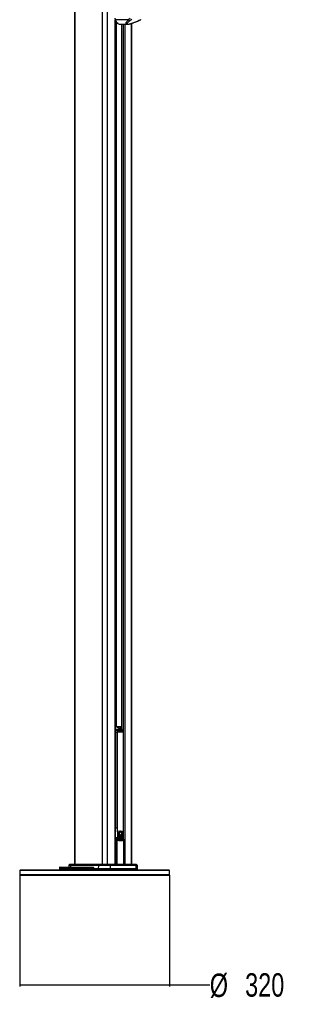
# Paper-space layout 'Surface plate' of a CAD drawing. Header units: millimetres. Extents: x 65420 to 443956, y 26941 to 406945.
# Tile 25 of 71: x 286521 to 316266, y 26941 to 132070. Entities that reach past the tile are written whole.
import ezdxf

# ---------------------------------------------------------------- set-up
doc = ezdxf.new("R2010")
doc.units = ezdxf.units.MM
doc.layers.add('COMPONENT_GEOMETRY', color=7, linetype='Continuous')
doc.styles.add('SLDTEXTSTYLE1', font='TXT', dxfattribs={"width": 0.75})
doc.dimstyles.new('SLDDIMSTYLE1', dxfattribs={"dimtxt": 2500, "dimasz": 165.1, "dimexe": 0, "dimexo": 0.0625, "dimgap": 625, "dimtad": 0, "dimtih": 1, "dimtoh": 1, "dimdec": 1, "dimlfac": 0.02, "dimrnd": 1e-09, "dimzin": 12, "dimdsep": 46, "dimtxsty": 'SLDTEXTSTYLE1', "dimsah": 1, "dimcen": 0.09, "dimadec": 0, "dimazin": 3, "dimtfac": 1, "dimtdec": 1, "dimtofl": 0, "dimtmove": 0, "dimatfit": 3, "dimfxl": 1, "dimfrac": 2, "dimtolj": 1, "dimtzin": 12, "dimarcsym": 0})

# ---------------------------------------------------------------- blocks, each defined once
blk = doc.blocks.new('_D_13')
at = {"layer": 'COMPONENT_GEOMETRY', "color": 7, "ltscale": 50}
for p, q in [((286521, 40721), (286521, 28844)), ((302521, 40721), (302521, 28844)), ((286521, 29003), (302521, 29003)), ((302521, 29003), (306817, 29003))]:
    blk.add_line(p, q, dxfattribs=at)
for points in [[(286521, 29003), (286686, 28977), (286686, 29028)], [(302521, 29003), (302356, 29028), (302356, 28977)]]:
    blk.add_solid(points, dxfattribs=at)
at = {"layer": 'COMPONENT_GEOMETRY', "color": 7, "ltscale": 50, "char_height": 2500, "attachment_point": 1, "style": 'SLDTEXTSTYLE1'}
for s, insert in [('%%c', (306817, 30222)), ('320', (310587, 30260))]:
    blk.add_mtext(s, dxfattribs=dict(at, insert=insert))

psp = doc.layouts.new('Surface plate')

# ---------------------------------------------------------------- linework, layer by layer
at = {"color": 7, "linetype": 'Continuous', "lineweight": 25, "ltscale": 50}
for p, q in [((292355.38, 185584.55), (292355.38, 41884.54)), ((298145.09, 132060.02), (296727.34, 132060.02)), ((296765.62, 41884.54), (296765.62, 131971.88)), ((296765.62, 131817.47), (296859.17, 131821.03)), ((296934.32, 131737.84), (296934.32, 131692.84)), ((296987.36, 131692.84), (296934.32, 131692.84)), ((297234.84, 131586.17), (298024.15, 131586.17)), ((297394.3, 131586.17), (297394.3, 56305.25)), ((298501.79, 132080.26), (298310.5, 131967.04)), ((298500.62, 41884.54), (298500.62, 131688.8)), ((299197.36, 131967.04), (299438.12, 132080.26)), ((296765.62, 56609.55), (297351.36, 56609.55)), ((296769.33, 56011.56), (296941.98, 56011.56)), ((296769.33, 45784.77), (296769.33, 56011.56)), ((297428.26, 56280.26), (296791.87, 56280.26)), ((296866.84, 56578.08), (296829.61, 56594.87)), ((296890.23, 56565.45), (296866.84, 56578.08)), ((296909.16, 56572.05), (296878.01, 56572.05)), ((296909.16, 56572.05), (296878.01, 56572.05)), ((296941.98, 56011.56), (296941.98, 45784.77)), ((297455.21, 56273.95), (296974.97, 56520.76)), ((297334.15, 56584.55), (297369.04, 56584.55)), ((297351.36, 56609.55), (297394.3, 56609.55)), ((297586.43, 45784.77), (297586.43, 56011.56)), ((297619.11, 45784.77), (297619.11, 56011.56)), ((296769.33, 45784.77), (296941.98, 45784.77)), ((297180.45, 45363.01), (297176.92, 45363.01)), ((297183.99, 45363.01), (297180.45, 45363.01)), ((297187.03, 45363.01), (297257.28, 45391.95)), ((297206.89, 45415.72), (297210.43, 45415.72)), ((297234.37, 45391.24), (297237.91, 45391.24)), ((297246, 45345.37), (297249.5, 45345.37)), ((297256.18, 45345.55), (297251.32, 45345.55)), ((297253.76, 45391.95), (297257.28, 45391.95)), ((297283.26, 45435.09), (297279.73, 45435.09)), ((297303.08, 45437.21), (297283.26, 45435.09)), ((297286.8, 45435.09), (297283.26, 45435.09)), ((297306.61, 45437.21), (297286.8, 45435.09)), ((297360.54, 45377.35), (297357.57, 45377.35)), ((297366, 45356.01), (297368.86, 45356.01)), ((297393.61, 45320.17), (297396.03, 45320.17)), ((296845.39, 44546.23), (296765.62, 44549.28)), ((296810.69, 44496.26), (296876.87, 44496.26)), ((296874.03, 44565.79), (296862.37, 44553.29)), ((297026.91, 45011.97), (297027.22, 45072.47)), ((297148.86, 45065.18), (297026.91, 45011.97)), ((297027.47, 45011.97), (297026.91, 45011.97)), ((297027.22, 45072.47), (297137.54, 45089.03)), ((297027.77, 45072.47), (297027.22, 45072.47)), ((297029.03, 45092.32), (297039.24, 45149.9)), ((297137.54, 45089.03), (297029.03, 45092.32)), ((297029.51, 45092.32), (297029.03, 45092.32)), ((297029.03, 44987.21), (297148.86, 45065.18)), ((297041.58, 44920.48), (297029.03, 44987.21)), ((297029.51, 44987.21), (297029.03, 44987.21)), ((297030.81, 45072.46), (297031.24, 45072.46)), ((297031.24, 45072.46), (297034.77, 45072.46)), ((297039.24, 45149.9), (297126.71, 45122.88)), ((297039.4, 45149.9), (297039.24, 45149.9)), ((297162.15, 45046.23), (297041.58, 44920.48)), ((297041.67, 44920.48), (297041.58, 44920.48)), ((297126.71, 45122.88), (297044.21, 45168.41)), ((297044.21, 45168.41), (297044.21, 45168.41)), ((297048.65, 44896.85), (297162.15, 45046.23)), ((297077.68, 44830.05), (297048.65, 44896.85)), ((297090.04, 45087.51), (297093.58, 45087.51)), ((297139.48, 44750.41), (297091.66, 44806.92)), ((297093.58, 45087.51), (297097.12, 45087.51)), ((297097.12, 45087.51), (297100.65, 45087.51)), ((297124.63, 45122.88), (297126.71, 45122.88)), ((297135.25, 45089.03), (297137.54, 45089.03)), ((297146.37, 45065.18), (297148.86, 45065.18)), ((297147.53, 44484.55), (297183.17, 44484.55)), ((297159.45, 45046.23), (297162.15, 45046.23)), ((297222.78, 44701.6), (297159.62, 44733.87)), ((297171.95, 45029), (297174.83, 45029)), ((297190.5, 45014.49), (297193.61, 45014.49)), ((297215.87, 44701.6), (297212.34, 44701.6)), ((297214.41, 44999.33), (297217.75, 44999.33)), ((297219.41, 44701.6), (297215.87, 44701.6)), ((297246, 45011.03), (297249.54, 45011.03)), ((297246, 44999.33), (297249.5, 44999.33)), ((297322.48, 44700.36), (297249.5, 44695.57)), ((297286.8, 45006.58), (297290.31, 45006.58)), ((297319.13, 44700.36), (297322.48, 44700.36)), ((297321.92, 45042.76), (297334.15, 45037.56)), ((297328.99, 45042.76), (297332.26, 45042.76)), ((297418.82, 44761.51), (297347.64, 44709.52)), ((297409.78, 44761.51), (297413.32, 44761.51)), ((297416.85, 44761.51), (297418.82, 44761.51)), ((297490.01, 44884.21), (297440.19, 44787.27)), ((297482.89, 44884.21), (297486.43, 44884.21)), ((297489.96, 44884.21), (297490.01, 44884.21)), ((297498.55, 44924.41), (297495.01, 44924.41)), ((297507.13, 45082.54), (297496.45, 45109.85)), ((297515.22, 45046.23), (297501.74, 44924.41)), ((297502.08, 44924.41), (297501.74, 44924.41)), ((297510.66, 45082.54), (297507.13, 45082.54)), ((297508.96, 45046.23), (297512.5, 45046.23)), ((297514.2, 45082.54), (297513.45, 45082.54)), ((297658.15, 41884.54), (297658.15, 44496.26)), ((286595.91, 41309.54), (286520.91, 41234.55)), ((286520.91, 41234.55), (286520.91, 40784.55)), ((302520.91, 41234.55), (286520.91, 41234.55)), ((286595.91, 41309.54), (302445.91, 41309.54)), ((290775.34, 41536.29), (290770.91, 41409.55)), ((290770.91, 41409.55), (290774.4, 41309.54)), ((294410.1, 41409.55), (290770.91, 41409.55)), ((290825.3, 41584.55), (294366.83, 41584.55)), ((291289.6, 41598.61), (291289.6, 41584.55)), ((291291.77, 41597.05), (291291.77, 41584.55)), ((291414.47, 41597.05), (291414.47, 41584.55)), ((291513.71, 41584.55), (291513.71, 41598.61)), ((291669.36, 41584.55), (291669.36, 41598.61)), ((291727.83, 41597.05), (291727.83, 41584.55)), ((291767.66, 41761.25), (291761.49, 41584.55)), ((291857.32, 41869.9), (291782.28, 41794.86)), ((291892.68, 41884.54), (292042.5, 41884.54)), ((291939.2, 41761.25), (291934.1, 41584.55)), ((294921.51, 41761.25), (291939.2, 41761.25)), ((292013.29, 41869.9), (291951.28, 41794.86)), ((291951.28, 41794.86), (294931.98, 41794.86)), ((294985.7, 41869.9), (292013.29, 41869.9)), ((292042.5, 41884.54), (295011.02, 41884.54)), ((294410.1, 41409.55), (294412.09, 41536.29)), ((294912.72, 41409.55), (294410.1, 41409.55)), ((294921.51, 41761.25), (294912.72, 41409.55)), ((296195.18, 41409.55), (294912.72, 41409.55)), ((296188.23, 41761.25), (294921.51, 41761.25)), ((294931.98, 41794.86), (294985.7, 41869.9)), ((294931.98, 41794.86), (296179.95, 41794.86)), ((296137.43, 41869.9), (294985.7, 41869.9)), ((295011.02, 41884.54), (296117.4, 41884.54)), ((296117.4, 41884.54), (298811.52, 41884.54)), ((296179.95, 41794.86), (296137.43, 41869.9)), ((298840.65, 41869.9), (296137.43, 41869.9)), ((296179.95, 41794.86), (298902.49, 41794.86)), ((296188.23, 41761.25), (296195.18, 41409.55)), ((298914.54, 41761.25), (296188.23, 41761.25)), ((298924.66, 41409.55), (296195.18, 41409.55)), ((298811.52, 41884.54), (298963.32, 41884.54)), ((298902.49, 41794.86), (298840.65, 41869.9)), ((298914.54, 41761.25), (298924.66, 41409.55)), ((299100.62, 41409.55), (298924.66, 41409.55)), ((299073.73, 41794.86), (298998.68, 41869.9)), ((299100.62, 41409.55), (299088.34, 41761.25)), ((299100.62, 41309.54), (299100.62, 41409.55)), ((302520.91, 41234.55), (302445.91, 41309.54)), ((302520.91, 40784.55), (302520.91, 41234.55)), ((286520.91, 40784.55), (286595.91, 40709.55)), ((286520.91, 40784.55), (302520.91, 40784.55)), ((302445.91, 40709.55), (286595.91, 40709.55)), ((302445.91, 40709.55), (302520.91, 40784.55))]:
    psp.add_line(p, q, dxfattribs=at)
at = {"color": 8, "linetype": 'Continuous', "lineweight": 25, "ltscale": 50}
for p, q in [((292424.85, 185584.55), (292424.85, 41884.54)), ((295342.28, 185584.55), (295342.28, 41884.54)), ((295855.26, 185584.55), (295855.26, 41884.54)), ((296731.03, 41884.54), (296731.03, 132050.46)), ((296836.16, 131852.21), (296765.62, 131849.66)), ((296765.62, 131817.52), (296859.13, 131821.08)), ((296812.94, 131819.27), (296812.94, 56609.55)), ((297404.95, 131586.17), (297404.95, 56299.78)), ((297599.49, 56092.96), (297599.49, 131586.17)), ((297753.83, 131586.17), (297753.83, 41884.54)), ((298430.24, 131666.71), (298430.24, 41884.54)), ((296808.81, 56598.49), (296765.62, 56606.25)), ((296804.01, 56598.4), (296765.62, 56604.45)), ((296838.96, 56584.88), (296765.62, 56584.88)), ((296765.62, 56293.75), (296791.87, 56280.26)), ((296769.33, 56011.56), (296765.62, 56037.54)), ((296767.23, 55995.74), (296765.62, 56008.07)), ((296765.62, 55856.67), (296767.23, 55995.74)), ((297334.15, 56584.55), (296852.51, 56584.55)), ((297334.15, 56336.17), (297334.15, 56584.55)), ((297369.04, 56584.55), (297369.04, 56318.24)), ((297394.3, 56584.55), (297369.04, 56584.55)), ((297586.43, 56011.56), (297619.11, 56011.56)), ((296765.62, 45840.52), (296769.33, 45784.77)), ((297619.11, 45784.77), (297586.43, 45784.77)), ((296810.69, 41884.54), (296810.69, 44496.26)), ((296876.87, 44496.26), (296876.87, 41884.54)), ((297566.41, 44528.68), (297594.72, 44542.51)), ((297599.49, 44546.69), (297599.49, 44690.15)), ((297645.37, 41884.54), (297645.37, 44496.26)), ((297645.37, 44496.26), (297658.15, 44496.26)), ((294412.09, 41536.29), (290775.34, 41536.29)), ((291939.2, 41761.25), (291767.66, 41761.25)), ((291782.28, 41794.86), (291951.28, 41794.86)), ((292013.29, 41869.9), (291857.32, 41869.9)), ((294912.72, 41309.54), (294912.72, 41409.55)), ((296195.18, 41309.54), (296195.18, 41409.55)), ((298998.68, 41869.9), (298840.65, 41869.9)), ((298902.49, 41794.86), (299073.73, 41794.86)), ((299088.34, 41761.25), (298914.54, 41761.25)), ((298924.66, 41309.54), (298924.66, 41409.55))]:
    psp.add_line(p, q, dxfattribs=at)
at = {"color": 7, "linetype": 'Continuous', "lineweight": 25, "ltscale": 50, "flags": 128}
for points in [[(296686.84, 132248.67), (296688.96, 132224.05), (296691.94, 132199.6), (296695.77, 132175.4), (296700.45, 132151.49), (296705.96, 132127.95), (296712.29, 132104.81), (296719.42, 132082.15), (296727.34, 132060.02)], [(296727.34, 132060.02), (296750.89, 132003.18), (296777.31, 131948.92), (296806.46, 131897.54), (296838.2, 131849.31), (296872.35, 131804.5), (296908.72, 131763.34), (296947.13, 131726.05), (296987.36, 131692.84)], [(296909.16, 56572.05), (296957.91, 56565.87), (297014.74, 56542.12), (297066.62, 56501.67), (297106.73, 56453.04), (297062.93, 56505.28), (297010.58, 56544.53), (296953.49, 56566.94), (296909.16, 56572.05)], [(297172.25, 45047.55), (297158.48, 45065.83), (297137.47, 45111.96), (297128.15, 45165.22), (297131.53, 45219.88), (297147.23, 45270.05), (297173.58, 45310.33), (297207.73, 45336.37), (297246, 45345.37)], [(297246.69, 45391.95), (297237.8, 45389.2), (297229.77, 45386.49)], [(297353.26, 45313.78), (297374.83, 45288.2), (297395.77, 45261.61), (297416.08, 45234.03), (297435.71, 45205.5), (297454.65, 45176.05), (297472.88, 45145.72), (297490.38, 45114.54), (297507.13, 45082.54)], [(297356.8, 45313.78), (297378.36, 45288.2), (297399.31, 45261.61), (297419.61, 45234.03), (297439.24, 45205.5), (297458.19, 45176.05), (297476.42, 45145.72), (297493.92, 45114.54), (297510.66, 45082.54)], [(297356.8, 45313.78), (297378.36, 45288.2), (297399.31, 45261.61), (297419.61, 45234.03), (297439.24, 45205.5), (297458.19, 45176.05), (297476.42, 45145.72), (297493.92, 45114.54), (297510.66, 45082.54)], [(297360.33, 45313.78), (297381.9, 45288.2), (297402.85, 45261.61), (297423.15, 45234.03), (297442.78, 45205.5), (297461.72, 45176.05), (297479.95, 45145.72), (297497.45, 45114.54), (297514.2, 45082.54)], [(297460.81, 45189.96), (297452.35, 45206.95), (297436.89, 45236.39), (297420.75, 45265.09), (297403.96, 45293.03), (297386.53, 45320.17)], [(297510.66, 45082.54), (297498.06, 45114.58), (297484.72, 45146.01), (297470.65, 45176.82), (297455.88, 45206.95), (297440.42, 45236.39), (297424.29, 45265.09), (297407.5, 45293.03), (297390.07, 45320.17)], [(297514.2, 45082.54), (297501.59, 45114.58), (297488.25, 45146.01), (297474.19, 45176.82), (297459.42, 45206.95), (297443.96, 45236.39), (297427.83, 45265.09), (297411.03, 45293.03), (297393.61, 45320.17)], [(297034.6, 44920.48), (297050.45, 44933.95), (297066.01, 44948.09), (297081.26, 44962.88), (297096.18, 44978.32), (297110.77, 44994.39), (297125.01, 45011.08), (297138.88, 45028.36), (297152.38, 45046.23)], [(297037.14, 45168.41), (297046.94, 45161.86), (297049.05, 45160.49)], [(297038.14, 44920.48), (297053.99, 44933.95), (297069.54, 44948.09), (297084.79, 44962.88), (297099.72, 44978.32), (297114.3, 44994.39), (297128.54, 45011.08), (297142.42, 45028.36), (297155.92, 45046.23)], [(297040.68, 45168.41), (297050.47, 45161.86), (297060.35, 45155.55), (297070.3, 45149.48), (297080.32, 45143.66), (297090.42, 45138.09), (297100.58, 45132.76), (297110.8, 45127.69), (297121.09, 45122.88)], [(297040.68, 45168.41), (297050.47, 45161.86), (297060.35, 45155.55), (297070.3, 45149.48), (297080.32, 45143.66), (297090.42, 45138.09), (297100.58, 45132.76), (297110.8, 45127.69), (297121.09, 45122.88)], [(297126, 45002.34), (297114.38, 44984.99), (297100.71, 44965.91), (297086.56, 44947.53), (297071.95, 44929.88), (297056.91, 44912.98), (297041.45, 44896.85)], [(297041.67, 44920.48), (297057.52, 44933.95), (297073.08, 44948.09), (297088.33, 44962.88), (297103.25, 44978.32), (297117.84, 44994.39), (297132.08, 45011.08), (297145.95, 45028.36), (297159.45, 45046.23)], [(297044.21, 45168.41), (297054.01, 45161.86), (297063.88, 45155.55), (297073.83, 45149.48), (297083.86, 45143.66), (297093.95, 45138.09), (297104.11, 45132.76), (297114.34, 45127.69), (297124.63, 45122.88)], [(297144.75, 45026.82), (297143.77, 45025.18), (297131.1, 45004.76), (297117.92, 44984.99), (297104.24, 44965.91), (297090.09, 44947.53), (297075.49, 44929.88), (297060.44, 44912.98), (297044.98, 44896.85)], [(297144.75, 45026.82), (297143.77, 45025.18), (297131.1, 45004.76), (297117.92, 44984.99), (297104.24, 44965.91), (297090.09, 44947.53), (297075.49, 44929.88), (297060.44, 44912.98), (297044.98, 44896.85)], [(297159.45, 45046.23), (297147.31, 45025.18), (297134.63, 45004.76), (297121.45, 44984.99), (297107.78, 44965.91), (297093.63, 44947.53), (297079.02, 44929.88), (297063.98, 44912.98), (297048.52, 44896.85)], [(297069.66, 44830.05), (297084.2, 44852.14), (297098.05, 44875.11), (297111.16, 44898.94), (297123.51, 44923.55), (297135.08, 44948.91), (297145.84, 44974.98), (297155.79, 45001.69), (297164.88, 45029)], [(297073.19, 44830.05), (297087.74, 44852.14), (297101.58, 44875.11), (297114.69, 44898.94), (297127.04, 44923.55), (297138.61, 44948.91), (297149.38, 44974.98), (297159.32, 45001.69), (297168.42, 45029)], [(297076.73, 44830.05), (297091.28, 44852.14), (297105.12, 44875.11), (297118.23, 44898.94), (297130.58, 44923.55), (297142.15, 44948.91), (297152.92, 44974.98), (297162.86, 45001.69), (297171.95, 45029)], [(297168.42, 45029), (297161.16, 44999.29), (297153.02, 44970.04), (297144.03, 44941.3), (297134.2, 44913.12), (297123.54, 44885.54), (297112.08, 44858.61), (297099.83, 44832.39), (297086.82, 44806.92)], [(297158.8, 44990.44), (297153.02, 44970.04), (297144.03, 44941.3), (297134.2, 44913.12), (297123.54, 44885.54), (297112.08, 44858.61), (297099.83, 44832.39), (297086.82, 44806.92)], [(297124.89, 44897.84), (297120.01, 44885.54), (297108.55, 44858.61), (297096.3, 44832.39), (297089.12, 44818.06)], [(297171.95, 45029), (297164.69, 44999.29), (297156.56, 44970.04), (297147.57, 44941.3), (297137.74, 44913.12), (297127.08, 44885.54), (297115.62, 44858.61), (297103.37, 44832.39), (297090.35, 44806.92)], [(297130.08, 44750.41), (297139.49, 44782.18), (297148.13, 44814.37), (297156, 44846.95), (297163.08, 44879.9), (297169.37, 44913.16), (297174.86, 44946.71), (297179.55, 44980.5), (297183.43, 45014.49)], [(297133.62, 44750.41), (297143.02, 44782.18), (297151.66, 44814.37), (297159.53, 44846.95), (297166.62, 44879.9), (297172.91, 44913.16), (297178.4, 44946.71), (297183.09, 44980.5), (297186.96, 45014.49)], [(297137.15, 44750.41), (297146.56, 44782.18), (297155.2, 44814.37), (297163.07, 44846.95), (297170.15, 44879.9), (297176.44, 44913.16), (297181.94, 44946.71), (297186.62, 44980.5), (297190.5, 45014.49)], [(297187.04, 44983.85), (297186.97, 44978.7), (297185.76, 44942.95), (297183.35, 44907.32), (297179.73, 44871.9), (297174.91, 44836.76), (297168.91, 44801.99), (297161.74, 44767.67), (297153.42, 44733.87)], [(297187.04, 44983.85), (297186.97, 44978.7), (297185.76, 44942.95), (297183.35, 44907.32), (297179.73, 44871.9), (297174.91, 44836.76), (297168.91, 44801.99), (297161.74, 44767.67), (297153.42, 44733.87)], [(297190.5, 45014.49), (297190.5, 44978.7), (297189.3, 44942.95), (297186.88, 44907.32), (297183.26, 44871.9), (297178.45, 44836.76), (297172.45, 44801.99), (297165.28, 44767.67), (297156.96, 44733.87)], [(297212.34, 44701.6), (297216.38, 44738.64), (297219.1, 44775.92), (297220.48, 44813.35), (297220.52, 44850.83), (297219.23, 44888.26), (297216.59, 44925.55), (297212.63, 44962.61), (297207.34, 44999.33)], [(297215.87, 44701.6), (297219.92, 44738.64), (297222.64, 44775.92), (297224.02, 44813.35), (297224.06, 44850.83), (297222.76, 44888.26), (297220.13, 44925.55), (297216.16, 44962.61), (297210.88, 44999.33)], [(297214.41, 44999.33), (297223.27, 44962.76), (297230.75, 44925.58), (297236.85, 44887.9), (297241.54, 44849.81), (297244.8, 44811.43), (297246.64, 44772.86), (297247.04, 44734.2), (297246, 44695.57)], [(297219.41, 44701.6), (297223.46, 44738.64), (297226.17, 44775.92), (297227.55, 44813.35), (297227.59, 44850.83), (297226.3, 44888.26), (297223.66, 44925.55), (297219.7, 44962.61), (297214.41, 44999.33)], [(297219.6, 44963.34), (297219.73, 44962.76), (297227.22, 44925.58), (297233.31, 44887.9), (297238, 44849.81), (297241.27, 44811.43), (297243.1, 44772.86), (297243.5, 44734.2), (297242.47, 44695.57)], [(297219.6, 44963.34), (297219.73, 44962.76), (297227.22, 44925.58), (297233.31, 44887.9), (297238, 44849.81), (297241.27, 44811.43), (297243.1, 44772.86), (297243.5, 44734.2), (297242.47, 44695.57)], [(297312.06, 44700.36), (297307.91, 44739.76), (297302.3, 44778.8), (297295.23, 44817.37), (297286.73, 44855.35), (297276.82, 44892.64), (297265.53, 44929.13), (297252.89, 44964.73), (297238.93, 44999.33)], [(297315.6, 44700.36), (297311.45, 44739.76), (297305.83, 44778.8), (297298.77, 44817.37), (297290.26, 44855.35), (297280.35, 44892.64), (297269.06, 44929.13), (297256.42, 44964.73), (297242.47, 44999.33)], [(297246, 44999.33), (297263.08, 44966.82), (297278.89, 44933.03), (297293.37, 44898.08), (297306.48, 44862.06), (297318.18, 44825.08), (297328.44, 44787.26), (297337.23, 44748.7), (297344.52, 44709.52)], [(297319.13, 44700.36), (297314.99, 44739.76), (297309.37, 44778.8), (297302.3, 44817.37), (297293.8, 44855.35), (297283.89, 44892.64), (297272.6, 44929.13), (297259.96, 44964.73), (297246, 44999.33)], [(297257.88, 44970.16), (297259.55, 44966.82), (297275.35, 44933.03), (297289.83, 44898.08), (297302.94, 44862.06), (297314.64, 44825.08), (297324.9, 44787.26), (297333.69, 44748.7), (297340.98, 44709.52)], [(297257.88, 44970.16), (297259.55, 44966.82), (297275.35, 44933.03), (297289.83, 44898.08), (297302.94, 44862.06), (297314.64, 44825.08), (297324.9, 44787.26), (297333.69, 44748.7), (297340.98, 44709.52)], [(297409.78, 44761.51), (297397.67, 44796.07), (297384.29, 44829.69), (297369.68, 44862.27), (297353.88, 44893.73), (297336.94, 44923.96), (297318.9, 44952.9), (297299.81, 44980.46), (297279.73, 45006.58)], [(297413.32, 44761.51), (297401.2, 44796.07), (297387.82, 44829.69), (297373.21, 44862.27), (297357.42, 44893.73), (297340.47, 44923.96), (297322.43, 44952.9), (297303.35, 44980.46), (297283.26, 45006.58)], [(297286.8, 45006.58), (297309.43, 44984.81), (297331.15, 44961.27), (297351.89, 44936.02), (297371.58, 44909.16), (297390.17, 44880.75), (297407.59, 44850.91), (297423.79, 44819.71), (297438.71, 44787.27)], [(297416.85, 44761.51), (297404.74, 44796.07), (297391.36, 44829.69), (297376.75, 44862.27), (297360.95, 44893.73), (297344.01, 44923.96), (297325.97, 44952.9), (297306.88, 44980.46), (297286.8, 45006.58)], [(297296.93, 44993.75), (297305.89, 44984.81), (297327.61, 44961.27), (297348.35, 44936.02), (297368.05, 44909.16), (297386.64, 44880.75), (297404.06, 44850.91), (297420.26, 44819.71), (297435.18, 44787.27)], [(297296.93, 44993.75), (297305.89, 44984.81), (297327.61, 44961.27), (297348.35, 44936.02), (297368.05, 44909.16), (297386.64, 44880.75), (297404.06, 44850.91), (297420.26, 44819.71), (297435.18, 44787.27)], [(297482.89, 44884.21), (297464.91, 44908.01), (297446.25, 44930.75), (297426.95, 44952.38), (297407.03, 44972.88), (297386.53, 44992.19), (297365.49, 45010.29), (297343.94, 45027.16), (297321.92, 45042.76)], [(297325.45, 45042.76), (297348.51, 45032.62), (297371.24, 45021.1), (297393.61, 45008.23), (297415.57, 44994.02), (297437.08, 44978.51), (297458.1, 44961.71), (297478.61, 44943.67), (297498.55, 44924.41)], [(297486.43, 44884.21), (297468.44, 44908.01), (297449.79, 44930.75), (297430.48, 44952.38), (297410.56, 44972.88), (297390.07, 44992.19), (297369.03, 45010.29), (297347.47, 45027.16), (297325.45, 45042.76)], [(297325.45, 45042.76), (297348.51, 45032.62), (297371.24, 45021.1), (297393.61, 45008.23), (297415.57, 44994.02), (297437.08, 44978.51), (297458.1, 44961.71), (297478.61, 44943.67), (297498.55, 44924.41)], [(297328.99, 45042.76), (297352.05, 45032.62), (297374.78, 45021.1), (297397.14, 45008.23), (297419.1, 44994.02), (297440.61, 44978.51), (297461.64, 44961.71), (297482.14, 44943.67), (297502.08, 44924.41)], [(297489.96, 44884.21), (297471.98, 44908.01), (297453.32, 44930.75), (297434.02, 44952.38), (297414.1, 44972.88), (297393.6, 44992.19), (297372.56, 45010.29), (297351.01, 45027.16), (297328.99, 45042.76)], [(294406.78, 41309.54), (294407.61, 41334.73), (294410.1, 41409.55)]]:
    psp.add_lwpolyline(points, dxfattribs=at)
at = {"color": 8, "linetype": 'Continuous', "lineweight": 25, "ltscale": 50, "flags": 128}
for points in [[(299222.01, 131971.6), (299211.59, 131968.29), (299197.36, 131967.04)], [(296765.62, 56275.46), (296774.04, 56278), (296791.87, 56280.26)], [(297428.26, 56280.26), (296906.11, 56548.6), (296838.96, 56584.88)], [(297428.26, 56280.26), (297444.92, 56278), (297455.27, 56273.92)], [(296765.62, 44749.21), (296774.08, 44749.18), (296795.06, 44749.25), (296819.85, 44749.51), (296847.15, 44749.92), (296875.55, 44750.49), (296903.58, 44751.18), (296929.79, 44751.94), (296952.82, 44752.75)], [(296810.69, 44496.26), (296811.93, 44508.38), (296815.05, 44519.78), (296819.88, 44529.77), (296826.11, 44537.76), (296833.38, 44543.27), (296841.25, 44545.99), (296845.39, 44546.23)], [(296842.32, 44557.58), (296850.33, 44554.64), (296862.37, 44553.29)], [(296876.87, 44496.26), (296879.01, 44505.4), (296879.74, 44514.18), (296879.04, 44522.26), (296876.94, 44529.31), (296873.52, 44535.06), (296868.92, 44539.27), (296867.62, 44540.06)], [(297610.33, 44546.21), (297603.67, 44545.72), (297594.72, 44542.51)]]:
    psp.add_lwpolyline(points, dxfattribs=at)
at = {"color": 7, "linetype": 'Continuous', "lineweight": 25, "ltscale": 2500}
for centre, radius, start, end in [((297242.03, 132083.08), 496.97, 231.7445325, 269.1712522), ((298318.77, 132175.37), 208.49, 213.5901702, 267.7266873), ((296654.37, 56023.85), 290.94, 35.061431, 61.7977191), ((296731.08, 56385.15), 225.38, 62.7358444, 71.1180278), ((296729.96, 56383.65), 228.85, 61.5567983, 69.8472294), ((296808.97, 56537.88), 60.61, 70.0362597, 90.1540717), ((297356.15, 56587.83), 22.24, 102.4305645, 188.4946248), ((297346.93, 56587.67), 22.33, 351.9618723, 78.5576512), ((297290.77, 56023.85), 290.94, 35.061431, 61.7977191), ((297372.45, 45083.16), 342.55, 132.4358287, 165.5882831), ((297374.33, 45082.37), 344.56, 133.4058488, 165.5389293), ((297348.68, 45097.21), 312.68, 121.782796, 166.8374074), ((297235.55, 45594.63), 203.44, 223.1975412, 268.6721162), ((297213.63, 45616.73), 202.8, 232.7160739, 249.3061352), ((297250.12, 45611.07), 222.78, 224.3373495, 249.6985721), ((297250.34, 45611.37), 223.15, 224.3533394, 249.5166103), ((297241.25, 45592.63), 201.07, 223.0515799, 273.5671851), ((297206.36, 45595.18), 179.16, 231.2910951, 296.6778533), ((297353.27, 45045), 361.93, 106.5427397, 118.5216882), ((297356.81, 45045), 361.93, 106.5427397, 118.5216882), ((296843.49, 44496.26), 50, 61.1506645, 87.8259361), ((296844.21, 44712.96), 150.17, 281.4549817, 348.1628272), ((296913.34, 45410.61), 412.77, 285.0322455, 303.190234), ((297023.7, 45410.08), 337.62, 269.4905837, 288.0258092), ((297089.8, 45561), 473.49, 261.8210169, 270.0290018), ((296854.25, 45364.81), 413.37, 294.0095123, 310.7527512), ((297511.95, 45039.76), 488.81, 176.162911, 183.259561), ((296916.87, 45410.61), 412.77, 285.0322455, 303.190234), ((297027.24, 45410.08), 337.62, 269.4905837, 288.0258092), ((297491.95, 45041.96), 468.69, 166.684741, 173.8311389), ((297093.58, 45564.13), 476.63, 261.8462628, 274.5891223), ((297093.34, 45561), 473.49, 261.8210169, 270.0290018), ((296854.02, 45371.03), 420.58, 294.1333966, 311.9117707), ((297489.65, 45037.21), 466.36, 186.1552813, 194.4955912), ((297515.49, 45039.76), 488.81, 176.162911, 183.259561), ((296920.41, 45410.61), 412.77, 285.0322455, 303.190234), ((297030.77, 45410.08), 337.62, 269.4905837, 288.0258092), ((297495.49, 45041.96), 468.69, 166.684741, 173.8311389), ((297097.11, 45564.13), 476.63, 261.8462628, 274.5891223), ((296856.21, 45373.47), 423.36, 294.1644206, 313.2649687), ((297493.18, 45037.21), 466.36, 186.1552813, 194.4955912), ((297190.76, 45501.63), 385.77, 245.7518208, 259.0610283), ((297194.29, 45501.63), 385.77, 245.7518208, 259.0610283), ((297197.83, 45501.63), 385.77, 245.7518208, 259.0610283), ((297421.99, 45016.71), 395.6, 197.6370309, 208.1537635), ((297425.53, 45016.71), 395.6, 197.6370309, 208.1537635), ((297334.36, 44964.29), 293.33, 212.4467334, 226.815063), ((297337.89, 44964.29), 293.33, 212.4467334, 226.815063), ((297280.93, 44897.27), 205.11, 232.8122747, 252.5463312), ((297271.4, 44868.32), 174.61, 261.6346469, 285.8636125), ((297206.44, 45146), 144.9, 302.8588841, 345.2397071), ((297249.33, 44918.31), 229.46, 294.5096731, 316.8934973), ((297282.28, 44701.75), 412.37, 56.6529719, 81.0318767), ((297285.81, 44701.75), 412.37, 56.6529719, 81.0318767), ((297289.35, 44701.75), 412.37, 56.6529719, 81.0318767), ((297143.8, 45003.33), 362.74, 323.4421808, 340.8279201), ((297147.34, 45003.33), 362.74, 323.4421808, 340.8279201), ((297034.73, 45039.24), 477.82, 346.0944056, 0.8380254), ((297038.26, 45039.24), 477.82, 346.0944056, 0.8380254), ((297587.57, 44483.81), 59.13, 12.1483828, 83.0551855), ((297608.15, 44496.26), 50, 0, 87.4994135), ((290825.3, 41534.55), 50, 90, 178), ((291817.63, 41759.5), 50, 135, 178), ((291892.68, 41834.55), 50, 90, 135), ((291994.63, 41760.3), 55.44, 141.4472737, 179.0269903), ((292043.32, 41846.45), 38.1, 91.2258756, 142.0211792), ((294982.36, 41760.74), 60.84, 145.8944881, 179.5237115), ((295012.47, 41852.83), 31.75, 92.6319469, 147.4735158), ((296114.82, 41860), 24.68, 23.6494142, 84.0064806), ((296115.8, 41761.23), 72.42, 0.0118891, 27.6646784), ((298810.69, 41846.6), 37.96, 37.8744216, 88.7509615), ((298859.01, 41760.31), 55.53, 0.9613612, 38.4633267), ((298963.32, 41834.55), 50, 45, 90), ((299038.37, 41759.5), 50, 2, 45)]:
    psp.add_arc(centre, radius, start, end, dxfattribs=at)
at = {"color": 8, "linetype": 'Continuous', "lineweight": 25, "ltscale": 2500}
for centre, radius, start, end in [((296909.92, 55994.82), 196.93, 95.068982, 137.1147834), ((296839.61, 56526.96), 57.93, 61.9620079, 90.6381752), ((297533.75, 56146.44), 44.81, 39.1427602, 96.2016964), ((296721.81, 44670.38), 122.15, 291.017474, 313.4282832), ((297453.79, 44647.7), 93.98, 308.2865475, 21.5082395), ((297580.65, 44584.16), 168.64, 80.2168359, 91.3999499)]:
    psp.add_arc(centre, radius, start, end, dxfattribs=at)
for centre, major_axis, ratio, start_param, end_param in [((302660.57, 45812.69), (15397.3, 0), 0.092428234, 4.319502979, 4.322669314), ((297063.75, 45661.63), (-165.11, 1171.39), 0.700083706, 2.699794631, 3.024226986), ((302693.38, 45812.69), (13420.03, 0), 0.102320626, 4.311853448, 4.322669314)]:
    psp.add_ellipse(centre, major_axis=major_axis, ratio=ratio, start_param=start_param, end_param=end_param, dxfattribs=at)
at = {"color": 7, "linetype": 'Continuous', "lineweight": 25, "ltscale": 2500}
psp.add_ellipse((297063.75, 45661.63), major_axis=(-165.11, 1171.39), ratio=0.700083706, start_param=3.024226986, end_param=3.043235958, dxfattribs=at)
at = {"color": 8, "linetype": 'Continuous', "lineweight": 25, "ltscale": 50}
for points, knots in [([(298027.25, 131587.11), (298022.59, 131586.78), (297988.86, 131584.44), (297938.27, 131594.72), (297892.63, 131618.81), (297873.86, 131654.91), (297872.06, 131696.43), (297886.37, 131745.89), (297926.62, 131821.91), (298006.77, 131926.56), (298097.87, 132014.46), (298145.09, 132060.02)], [0, 0, 0, 0, 0.012565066, 0.090915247, 0.193301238, 0.274654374, 0.357972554, 0.459933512, 0.561995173, 0.772969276, 1, 1, 1, 1]), ([(296874.03, 44565.79), (296854.75, 44576.73), (296822.82, 44594.85), (296787.39, 44642.8), (296769.15, 44677.44), (296765.69, 44699.91), (296765.62, 44700.39)], [0, 0, 0, 0, 0.385766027, 0.638559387, 0.992229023, 1, 1, 1, 1]), ([(296765.62, 44636.32), (296767.35, 44632.81), (296778.14, 44610.9), (296810.68, 44579.35), (296844.95, 44562.07), (296862.37, 44553.29)], [0, 0, 0, 0, 0.08582256, 0.535408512, 1, 1, 1, 1]), ([(297177.48, 44485.21), (297133.57, 44488.22), (297042.53, 44494.46), (296940.88, 44531.32), (296884.8, 44560.24), (296874.03, 44565.79)], [0, 0, 0, 0, 0.429456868, 0.890480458, 1, 1, 1, 1])]:
    psp.add_open_spline(points, degree=3, knots=knots, dxfattribs=at)
at = {"color": 7, "linetype": 'Continuous', "lineweight": 25, "ltscale": 50}
for points, knots in [([(298310.5, 131967.04), (298259.46, 131931.68), (298162.86, 131864.77), (298048.54, 131768.25), (297990.14, 131698.41), (297973.69, 131652.3), (297977.84, 131624.57), (298004.52, 131604.29), (298060.24, 131596.41), (298136.25, 131601.04), (298246.04, 131620.51), (298369.29, 131652.79), (298492.82, 131690.92), (298637.9, 131740.28), (298812.16, 131805.17), (299010.32, 131885.52), (299135.03, 131939.88), (299197.36, 131967.04)], [0, 0, 0, 0, 0.12004388, 0.227171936, 0.333835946, 0.373922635, 0.413905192, 0.460980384, 0.495718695, 0.53045933, 0.571624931, 0.631694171, 0.677742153, 0.723854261, 0.815671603, 0.907870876, 1, 1, 1, 1]), ([(298027.3, 131587.33), (298038.25, 131587.13), (298072.96, 131586.53), (298136.33, 131594.62), (298217, 131609.08), (298302.1, 131629.36), (298393.7, 131654.82), (298493.35, 131685.85), (298605.11, 131723.57), (298730.09, 131768.78), (298867.75, 131822.03), (299018.1, 131883.6), (299138.17, 131934.22), (299206.62, 131964.89), (299221.94, 131971.75)], [0, 0, 0, 0, 0.029276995, 0.092774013, 0.154214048, 0.21820399, 0.287709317, 0.365063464, 0.451633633, 0.555864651, 0.673587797, 0.803736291, 0.95605214, 1, 1, 1, 1]), ([(298145.09, 132060.02), (298170.01, 132091.04), (298220.19, 132153.49), (298286.99, 132216.8), (298320.62, 132248.67)], [0, 0, 0, 0, 0.496617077, 1, 1, 1, 1]), ([(299221.97, 131971.8), (299251.03, 131984.74), (299326.15, 132018.18), (299408.17, 132057.4), (299459.91, 132083.42), (299470.99, 132089)], [0, 0, 0, 0, 0.331468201, 0.856768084, 1, 1, 1, 1]), ([(296829.1, 56593.78), (296813.79, 56599.6), (296793.36, 56607.36), (296771.18, 56608.04), (296765.62, 56608.21)], [0, 0, 0, 0, 0.749602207, 1, 1, 1, 1]), ([(296974.15, 56520.63), (296963.68, 56525.99), (296945.19, 56535.46), (296919.94, 56545.8), (296898.99, 56557.75), (296892.29, 56562.21), (296887.41, 56565.46)], [0, 0, 0, 0, 0.257964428, 0.455723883, 0.603535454, 1, 1, 1, 1]), ([(296981.27, 56515.79), (296969.79, 56521.88), (296950.34, 56532.2), (296924.1, 56543.46), (296902.55, 56556.41), (296895.59, 56561.47), (296890.42, 56565.22)], [0, 0, 0, 0, 0.2695861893, 0.4569118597, 0.5969314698, 1, 1, 1, 1]), ([(296892.52, 56190.99), (296895.06, 56187.17), (296910.83, 56163.42), (296935.98, 56106.02), (296939.88, 56044.71), (296941.98, 56011.56)], [0, 0, 0, 0, 0.080964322, 0.502948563, 1, 1, 1, 1]), ([(296892.52, 56190.99), (296953.4, 56182.5), (297075.64, 56165.46), (297260.18, 56157.64), (297411.1, 56169.73), (297500.01, 56185.77), (297528.91, 56190.99)], [0, 0, 0, 0, 0.261251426, 0.524517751, 0.845439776, 1, 1, 1, 1]), ([(297586.43, 56011.56), (297555.71, 56009.71), (297455.56, 56003.66), (297244.38, 55997.23), (297055.77, 56006.17), (296941.98, 56011.56)], [0, 0, 0, 0, 0.149319, 0.486813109, 1, 1, 1, 1]), ([(297568.39, 56174.88), (297559.19, 56186.6), (297534.52, 56218.04), (297495.77, 56251.21), (297464.93, 56268.5), (297455.21, 56273.95)], [0, 0, 0, 0, 0.2892496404, 0.7759661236, 1, 1, 1, 1]), ([(297586.43, 56011.56), (297583.18, 56044.71), (297577.15, 56106.02), (297548.98, 56163.42), (297531.7, 56187.17), (297528.91, 56190.99)], [0, 0, 0, 0, 0.497051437, 0.919035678, 1, 1, 1, 1]), ([(297618.51, 56011.54), (297618.67, 56016.16), (297619.52, 56042.04), (297610.39, 56089.64), (297592.6, 56140.6), (297573.32, 56165.68), (297567.14, 56173.73)], [0, 0, 0, 0, 0.078721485, 0.441038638, 0.820782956, 1, 1, 1, 1]), ([(297616.41, 55994.29), (297616.62, 55998.91), (297617.77, 56024.74), (297609.21, 56072.42), (297592.1, 56123.55), (297573.24, 56148.86), (297567.21, 56156.95)], [0, 0, 0, 0, 0.078846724, 0.44151817, 0.821445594, 1, 1, 1, 1]), ([(296941.98, 45784.77), (296942.22, 45657.39), (296942.88, 45313.34), (296948.98, 44969.37), (296952.82, 44752.75)], [0, 0, 0, 0, 0.370216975, 1, 1, 1, 1]), ([(297044.21, 45168.41), (297057.35, 45203.03), (297083.62, 45272.27), (297138.93, 45333.63), (297175.69, 45356.08), (297187.03, 45363.01)], [0, 0, 0, 0, 0.408818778, 0.817627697, 1, 1, 1, 1]), ([(297095.72, 45455.37), (297121.3, 45440.85), (297172.47, 45411.83), (297241.23, 45414.25), (297278.61, 45430.12), (297290.31, 45435.09)], [0, 0, 0, 0, 0.407311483, 0.814629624, 1, 1, 1, 1]), ([(297257.28, 45391.95), (297228.67, 45392.91), (297171.39, 45394.83), (297120.96, 45435.17), (297095.72, 45455.37)], [0, 0, 0, 0, 0.499466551, 1, 1, 1, 1]), ([(297249.5, 45345.37), (297236.15, 45343.52), (297209.44, 45339.82), (297173.64, 45311.01), (297146.31, 45268.58), (297130.63, 45215.59), (297128.46, 45158.49), (297140.04, 45103.58), (297164.01, 45057.1), (297197.57, 45024.26), (297236.8, 45008.78), (297277.3, 45012.37), (297314.25, 45034.76), (297341.55, 45069.2), (297352.23, 45097.4), (297356.65, 45109.08)], [0, 0, 0, 0, 0.078696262, 0.157391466, 0.236090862, 0.314800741, 0.393498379, 0.472179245, 0.550866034, 0.629572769, 0.70827875, 0.786975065, 0.86566359, 0.944356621, 1, 1, 1, 1]), ([(297242.47, 45345.37), (297256.99, 45344.2), (297283.81, 45342.03), (297314.28, 45321.58), (297336.63, 45320.35), (297349.24, 45319.39), (297354.78, 45315.28), (297356.8, 45313.78)], [0, 0, 0, 0, 0.369932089, 0.682978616, 0.841030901, 0.942253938, 1, 1, 1, 1]), ([(297242.47, 45345.37), (297263.96, 45340.42), (297294.89, 45333.3), (297328.92, 45319.78), (297346.33, 45320.36), (297353.32, 45315.97), (297356.8, 45313.78)], [0, 0, 0, 0, 0.559887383, 0.805796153, 0.903560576, 1, 1, 1, 1]), ([(297246, 45345.37), (297267.49, 45340.42), (297298.42, 45333.3), (297332.46, 45319.78), (297349.87, 45320.36), (297356.86, 45315.97), (297360.33, 45313.78)], [0, 0, 0, 0, 0.559887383, 0.805796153, 0.903560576, 1, 1, 1, 1]), ([(297363.26, 45313.78), (297360.57, 45315.63), (297352.54, 45321.11), (297333.39, 45319.1), (297308.88, 45330.39), (297280.26, 45343.84), (297259.85, 45344.85), (297249.5, 45345.37)], [0, 0, 0, 0, 0.076678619, 0.228328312, 0.480719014, 0.736717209, 1, 1, 1, 1]), ([(297302.93, 45438.2), (297298.79, 45438.6), (297292.06, 45439.24), (297285.7, 45436.24), (297283.26, 45435.09)], [0, 0, 0, 0, 0.616449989, 1, 1, 1, 1]), ([(297290.31, 45435.09), (297300.99, 45437.87), (297320.81, 45443.04), (297350.35, 45434.53), (297373.89, 45412.95), (297390.48, 45382.02), (297398.44, 45349.33), (297396.71, 45328.46), (297396.03, 45320.17)], [0, 0, 0, 0, 0.203304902, 0.377231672, 0.557378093, 0.722911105, 0.89006627, 1, 1, 1, 1]), ([(297293.28, 45332.68), (297301.08, 45328.56), (297314.72, 45321.36), (297333.09, 45320.35), (297345.71, 45319.39), (297351.25, 45315.28), (297353.26, 45313.78)], [0, 0, 0, 0, 0.400100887, 0.699183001, 0.89072721, 1, 1, 1, 1]), ([(297386.53, 45320.17), (297387.25, 45329.66), (297388.68, 45348.58), (297380.21, 45385.18), (297358.52, 45421.99), (297328.08, 45441.85), (297310.3, 45438.68), (297305.71, 45437.87)], [0, 0, 0, 0, 0.150486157, 0.300332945, 0.598759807, 0.896405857, 1, 1, 1, 1]), ([(297390.07, 45320.17), (297390.79, 45329.7), (297392.22, 45348.71), (297385.46, 45377.51), (297372.74, 45405.08), (297352.7, 45427.57), (297331.96, 45439.74), (297319.12, 45438.71), (297315.31, 45438.41)], [0, 0, 0, 0, 0.15776442, 0.314732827, 0.493181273, 0.698976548, 0.910715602, 1, 1, 1, 1]), ([(297393.61, 45320.17), (297394.32, 45329.66), (297395.75, 45348.58), (297387.28, 45385.22), (297365.58, 45421.67), (297337.19, 45441.3), (297321.48, 45438.92), (297318.95, 45438.54)], [0, 0, 0, 0, 0.157856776, 0.314978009, 0.627955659, 0.940114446, 1, 1, 1, 1]), ([(297355.02, 45373.64), (297355.27, 45374.18), (297355.76, 45375.26), (297357.14, 45376.55), (297359.43, 45377.49), (297363.25, 45377.26), (297367.98, 45374.89), (297371.82, 45370.88), (297373.95, 45366.79), (297374.74, 45363.92), (297374.82, 45361.41), (297374.36, 45359.44), (297373.4, 45357.82), (297371.82, 45356.52), (297369.13, 45355.77), (297364.95, 45356.48), (297360.37, 45359.36), (297356.93, 45363.5), (297355.19, 45367.25), (297354.59, 45370), (297354.6, 45372.14), (297354.9, 45373.21), (297355.02, 45373.64)], [0, 0, 0, 0, 0.024510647, 0.048921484, 0.088783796, 0.153527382, 0.255542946, 0.360877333, 0.409326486, 0.450082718, 0.477088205, 0.504248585, 0.527625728, 0.55765583, 0.602390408, 0.676255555, 0.785510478, 0.872919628, 0.919923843, 0.956211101, 0.982234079, 1, 1, 1, 1]), ([(297513.45, 45082.54), (297491.53, 45124.37), (297447.29, 45208.8), (297391.44, 45278.58), (297363.26, 45313.78)], [0, 0, 0, 0, 0.495442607, 1, 1, 1, 1]), ([(297396.03, 45320.17), (297418.22, 45283.69), (297463.01, 45210.1), (297496.54, 45125.3), (297513.45, 45082.54)], [0, 0, 0, 0, 0.495691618, 1, 1, 1, 1]), ([(297576.53, 44752.75), (297580.04, 44969.37), (297585.62, 45313.34), (297586.22, 45657.39), (297586.43, 45784.77)], [0, 0, 0, 0, 0.629783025, 1, 1, 1, 1]), ([(297608.96, 44750.35), (297610.3, 44819.42), (297616.39, 45131.16), (297620.3, 45476.04), (297618.71, 45751.79), (297618.52, 45784.77)], [0, 0, 0, 0, 0.2003727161, 0.9043584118, 1, 1, 1, 1]), ([(296765.62, 44625.1), (296774.77, 44613.17), (296795.11, 44586.66), (296823.23, 44564.8), (296841.16, 44558.56), (296842.62, 44558.06)], [0, 0, 0, 0, 0.429245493, 0.953610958, 1, 1, 1, 1]), ([(296842.43, 44557.53), (296860.59, 44549.17), (296911.56, 44525.73), (296997.66, 44500.18), (297076.23, 44485.31), (297120.25, 44486.24), (297130.31, 44486.45)], [0, 0, 0, 0, 0.194921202, 0.5470571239, 0.8965194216, 1, 1, 1, 1]), ([(296856.92, 44542.51), (296908.71, 44517.62), (297013.29, 44467.35), (297176.78, 44435.98), (297330.19, 44441.01), (297461.8, 44472.74), (297534.37, 44511.54), (297566.41, 44528.68)], [0, 0, 0, 0, 0.21643148, 0.437110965, 0.664220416, 0.851748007, 1, 1, 1, 1]), ([(297645.37, 44496.26), (297603.15, 44473.52), (297517.84, 44427.57), (297372.04, 44391.23), (297211.3, 44385.77), (297041.11, 44417.59), (296930.73, 44470.46), (296876.87, 44496.26)], [0, 0, 0, 0, 0.179774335, 0.363216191, 0.574843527, 0.79257305, 1, 1, 1, 1]), ([(296952.82, 44752.75), (296953.33, 44746.31), (296954.52, 44731.32), (296961.99, 44712.09), (296974.17, 44693.7), (296984.74, 44686.53), (296991.18, 44682.16)], [0, 0, 0, 0, 0.2084511, 0.48516537, 0.686410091, 1, 1, 1, 1]), ([(296991.18, 44682.16), (297000.97, 44677.19), (297050.84, 44651.84), (297144.7, 44619.48), (297275.5, 44604.43), (297411.07, 44620.08), (297497.34, 44661.23), (297541.22, 44682.16)], [0, 0, 0, 0, 0.053725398, 0.273887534, 0.500205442, 0.745778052, 1, 1, 1, 1]), ([(297035.24, 44471.39), (297063.51, 44470.96), (297110.78, 44470.23), (297156.66, 44480.44), (297175.1, 44484.55)], [0, 0, 0, 0, 0.5979801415, 1, 1, 1, 1]), ([(297174.83, 45029), (297162.13, 44993.41), (297136.3, 44921.1), (297097.42, 44860.72), (297077.68, 44830.05)], [0, 0, 0, 0, 0.492136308, 1, 1, 1, 1]), ([(297091.66, 44806.92), (297108.7, 44841.01), (297143.28, 44910.16), (297164.22, 44989.01), (297174.83, 45029)], [0, 0, 0, 0, 0.492953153, 1, 1, 1, 1]), ([(297193.61, 45014.49), (297187.88, 44969.61), (297176.33, 44879.03), (297151.83, 44793.55), (297139.48, 44750.41)], [0, 0, 0, 0, 0.495407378, 1, 1, 1, 1]), ([(297159.62, 44733.87), (297169.96, 44778.64), (297191.02, 44869.86), (297192.74, 44965.69), (297193.61, 45014.49)], [0, 0, 0, 0, 0.490758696, 1, 1, 1, 1]), ([(297176.89, 44486.04), (297202.91, 44486.11), (297262.55, 44486.26), (297353.72, 44505.63), (297440.12, 44534.47), (297490.66, 44563.55), (297511.33, 44575.44)], [0, 0, 0, 0, 0.222484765, 0.510033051, 0.799632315, 1, 1, 1, 1]), ([(297217.75, 44999.33), (297222.9, 44958.87), (297233.36, 44876.77), (297231.17, 44776.08), (297224.62, 44717.99), (297222.78, 44701.6)], [0, 0, 0, 0, 0.410923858, 0.833759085, 1, 1, 1, 1]), ([(297249.5, 44695.57), (297249.94, 44736.37), (297250.82, 44819.15), (297236.8, 44921.18), (297222.44, 44980.08), (297217.75, 44999.33)], [0, 0, 0, 0, 0.395479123, 0.802409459, 1, 1, 1, 1]), ([(297249.5, 44999.33), (297263.55, 44962.62), (297292.06, 44888.12), (297313.54, 44785.49), (297320.24, 44721.72), (297322.48, 44700.36)], [0, 0, 0, 0, 0.3925526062, 0.7964907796, 1, 1, 1, 1]), ([(297347.64, 44709.52), (297339.69, 44749.13), (297323.55, 44829.5), (297287.87, 44925.87), (297259.79, 44979.64), (297249.5, 44999.33)], [0, 0, 0, 0, 0.381139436, 0.773300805, 1, 1, 1, 1]), ([(297290.31, 45006.58), (297310.97, 44978.31), (297352.88, 44920.95), (297393.5, 44835.24), (297412.6, 44779.61), (297418.82, 44761.51)], [0, 0, 0, 0, 0.395935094, 0.803356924, 1, 1, 1, 1]), ([(297440.19, 44787.27), (297425.46, 44818.55), (297395.59, 44882.02), (297343.47, 44954.37), (297305.63, 44991.53), (297290.31, 45006.58)], [0, 0, 0, 0, 0.366421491, 0.743470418, 1, 1, 1, 1]), ([(297332.26, 45042.76), (297360.66, 45021.34), (297418.26, 44977.93), (297465.88, 44915.73), (297490.01, 44884.21)], [0, 0, 0, 0, 0.493182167, 1, 1, 1, 1]), ([(297501.74, 44924.41), (297475.91, 44949.01), (297423.47, 44998.93), (297362.96, 45028.01), (297332.26, 45042.76)], [0, 0, 0, 0, 0.492711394, 1, 1, 1, 1]), ([(297356.65, 45109.08), (297383.83, 45103.34), (297438.92, 45091.71), (297489.56, 45061.52), (297515.22, 45046.23)], [0, 0, 0, 0, 0.493447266, 1, 1, 1, 1]), ([(297610.33, 44546.21), (297585.28, 44547.31), (297538.15, 44549.36), (297491.03, 44551.53), (297468.95, 44552.54)], [0, 0, 0, 0, 0.53154005, 1, 1, 1, 1]), ([(297511.55, 44574.59), (297523.43, 44582.23), (297549.09, 44598.73), (297578.87, 44637), (297600.19, 44684.44), (297609.68, 44724.07), (297608.6, 44746.51), (297608.41, 44750.42)], [0, 0, 0, 0, 0.203743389, 0.44016848, 0.685436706, 0.945105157, 1, 1, 1, 1]), ([(297541.22, 44682.16), (297542.58, 44682.99), (297549.59, 44687.26), (297561.08, 44698.94), (297570.13, 44717), (297575.27, 44735.36), (297576.05, 44746.11), (297576.53, 44752.75)], [0, 0, 0, 0, 0.070163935, 0.361577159, 0.652277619, 0.785295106, 1, 1, 1, 1]), ([(294366.83, 41584.55), (294374.04, 41583.61), (294386.14, 41582.02), (294400.13, 41570.84), (294408.04, 41558.54), (294411.71, 41546.69), (294411.98, 41539.29), (294412.09, 41536.29)], [0, 0, 0, 0, 0.345770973, 0.58086478, 0.758756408, 0.902480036, 1, 1, 1, 1])]:
    psp.add_open_spline(points, degree=3, knots=knots, dxfattribs=at)

# ---------------------------------------------------------------- dimensions: what is measured, and where the dimension line sits
at = {"layer": 'COMPONENT_GEOMETRY', "color": 7, "ltscale": 50}
dim = psp.add_linear_dim(base=(286520.91, 29002.78), p1=(302520.91, 40784.55), p2=(286520.91, 40784.55), text='%%c<>', dimstyle='SLDDIMSTYLE1', dxfattribs=at)
dim.commit()
dim.dimension.update_dxf_attribs({"geometry": '_D_13', "text_midpoint": (311472.77, 29002.78), "dimtype": 160})

doc.saveas('drawing.dxf')
